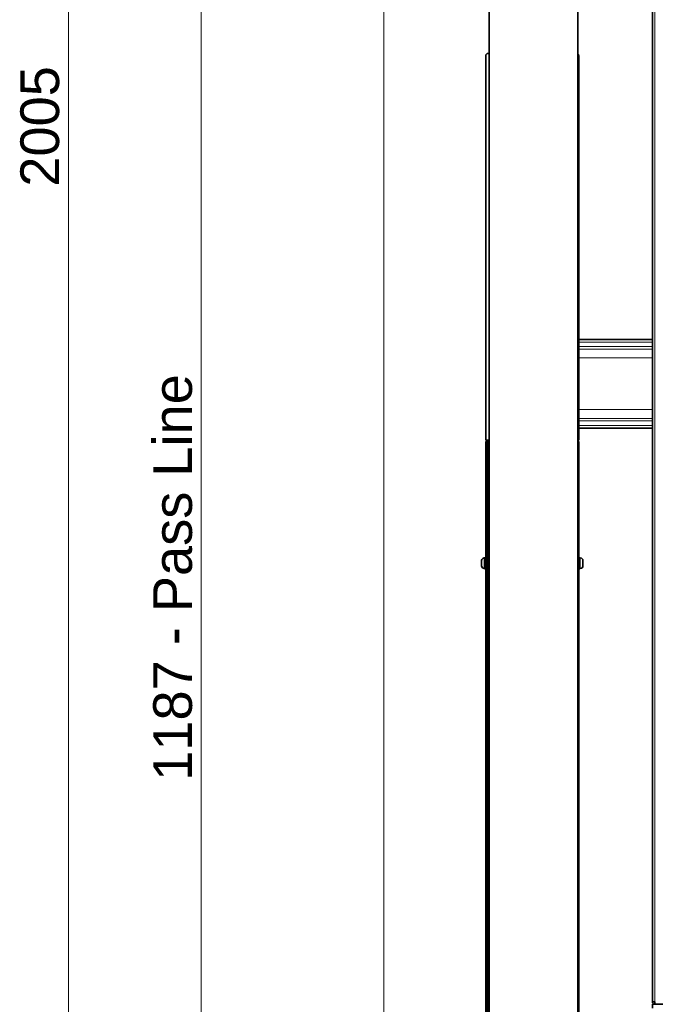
# Model space of a CAD drawing. Header units: millimetres. Extents: x 0 to 5940, y 0 to 4200.
# Tile 7 of 49: x 1509 to 2083, y 1433 to 2321. Entities that reach past the tile are written whole.
import ezdxf

# ---------------------------------------------------------------- set-up
doc = ezdxf.new("R2010")
doc.units = ezdxf.units.MM
doc.header["$LTSCALE"] = 10
for name, color, linetype, lineweight, true_color in [('Filettatura(ISO)', 3, 'Continuous', 9, 0x00ff00), ('Quote(ISO)', 7, 'Continuous', 25, 0x80ff00), ('Spigoli tangenti visibili(ISO)', 7, 'Continuous', 15, 0x00803f)]:
    doc.layers.add(name, color=color, linetype=linetype, lineweight=lineweight, true_color=true_color)
doc.layers.add('Spigoli visibili(ISO)', color=7, linetype='Continuous', lineweight=35)
doc.styles.add('Corrente-BSI', font='arial.ttf')
doc.dimstyles.new('DEFAULT-ISO', dxfattribs={"dimscale": 10, "dimtxt": 3.5, "dimasz": 2.5, "dimexe": 1, "dimexo": 1, "dimgap": 0.762, "dimtad": 1, "dimtoh": 1, "dimrnd": 1e-08, "dimtxsty": 'Corrente-BSI', "dimcen": 0.09, "dimdle": 10, "dimclrd": 7, "dimclre": 7, "dimclrt": 7, "dimazin": 2, "dimtfac": 0.571429, "dimtmove": 0, "dimatfit": 3, "dimfxl": 1, "dimtolj": 1, "dimlwd": 5, "dimlwe": 5, "dimarcsym": 0})

# ---------------------------------------------------------------- blocks, each defined once
blk = doc.blocks.new('*D15')
at = {"layer": 'Defpoints', "color": 0, "linetype": 'Continuous', "transparency": 16777216}
for p in [(1877.7, 3225.97), (1552.7, 1220.97), (2012.7, 1220.97)]:
    blk.add_point(p, dxfattribs=at)
at = {"layer": 'Quote(ISO)', "color": 7, "linetype": 'Continuous', "lineweight": 5, "transparency": 16777216}
for p, q in [((1867.7, 3225.97), (1542.7, 3225.97)), ((1552.7, 3200.97), (1552.7, 1245.97)), ((2002.7, 1220.97), (1542.7, 1220.97))]:
    blk.add_line(p, q, dxfattribs=at)
at = {"layer": 'Quote(ISO)', "color": 7, "linetype": 'Continuous', "transparency": 16777216}
for points in [[(1548.54, 3200.97), (1556.87, 3200.97), (1552.7, 3225.97)], [(1548.54, 1245.97), (1556.87, 1245.97), (1552.7, 1220.97)]]:
    blk.add_solid(points, dxfattribs=at)
at = {"layer": 'Quote(ISO)', "color": 7, "linetype": 'Continuous', "lineweight": 9, "transparency": 16777216, "insert": (1509.34, 2170.78), "char_height": 35, "attachment_point": 1, "rotation": 90, "style": 'Corrente-BSI'}
blk.add_mtext('\\A1;2005', dxfattribs=at)
blk = doc.blocks.new('*D18')
at = {"layer": 'Defpoints', "color": 0, "linetype": 'Continuous', "transparency": 16777216}
for p in [(1837.7, 3185.97), (4055.3, 1493.22), (1837.7, 973.22)]:
    blk.add_point(p, dxfattribs=at)
at = {"layer": 'Quote(ISO)', "color": 7, "linetype": 'Continuous', "lineweight": 5, "transparency": 16777216}
for p, q in [((1837.7, 3175.97), (1837.7, 963.22)), ((4055.3, 1483.22), (4055.3, 963.22)), ((4030.3, 973.22), (1862.7, 973.22))]:
    blk.add_line(p, q, dxfattribs=at)
at = {"layer": 'Quote(ISO)', "color": 7, "linetype": 'Continuous', "transparency": 16777216}
for points in [[(1862.7, 977.39), (1862.7, 969.05), (1837.7, 973.22)], [(4030.3, 977.39), (4030.3, 969.05), (4055.3, 973.22)]]:
    blk.add_solid(points, dxfattribs=at)
at = {"layer": 'Quote(ISO)', "color": 7, "linetype": 'Continuous', "lineweight": 9, "transparency": 16777216, "insert": (2893.91, 1016.58), "char_height": 35, "attachment_point": 1, "style": 'Corrente-BSI'}
blk.add_mtext('\\A1;2218', dxfattribs=at)
blk = doc.blocks.new('*D21')
at = {"layer": 'Defpoints', "color": 0, "linetype": 'Continuous', "transparency": 16777216}
for p in [(1672.7, 2407.97), (1772.7, 2407.97), (2012.7, 1220.97)]:
    blk.add_point(p, dxfattribs=at)
at = {"layer": 'Quote(ISO)', "color": 7, "linetype": 'Continuous', "lineweight": 5, "transparency": 16777216}
for p, q in [((1762.7, 2407.97), (1662.7, 2407.97)), ((1672.7, 1245.97), (1672.7, 2382.97)), ((2002.7, 1220.97), (1662.7, 1220.97))]:
    blk.add_line(p, q, dxfattribs=at)
at = {"layer": 'Quote(ISO)', "color": 7, "linetype": 'Continuous', "transparency": 16777216}
for points in [[(1668.54, 2382.97), (1676.87, 2382.97), (1672.7, 2407.97)], [(1668.54, 1245.97), (1676.87, 1245.97), (1672.7, 1220.97)]]:
    blk.add_solid(points, dxfattribs=at)
at = {"layer": 'Quote(ISO)', "color": 7, "linetype": 'Continuous', "lineweight": 9, "transparency": 16777216, "insert": (1629.34, 1634.67), "char_height": 35, "attachment_point": 1, "rotation": 90, "style": 'Corrente-BSI'}
blk.add_mtext('\\A1;\\fArial|b0|i0;1187 - Pass Line', dxfattribs=at)

msp = doc.modelspace()

# ---------------------------------------------------------------- linework, layer by layer
at = {"layer": 'Filettatura(ISO)'}
for p, q in [((1932.703, 1832.991), (1931.103, 1832.991)), ((1931.103, 1828.948), (1932.703, 1828.948))]:
    msp.add_line(p, q, dxfattribs=at)
at = {"layer": 'Spigoli tangenti visibili(ISO)'}
for p, q in [((2082.453, 3030.984), (2082.453, 1435.22)), ((2013.703, 2030.537), (2080.203, 2030.537)), ((2013.703, 2026.552), (2080.203, 2026.552)), ((2013.703, 2024.2), (2080.203, 2024.2)), ((2013.703, 2016.228), (2080.203, 2016.228)), ((2013.703, 1969.712), (2080.203, 1969.712)), ((2013.703, 1961.74), (2080.203, 1961.74)), ((2080.203, 1959.388), (2013.703, 1959.388)), ((2013.703, 1955.402), (2080.203, 1955.402)), ((1929.703, 1938.97), (1930.703, 1938.97)), ((1931.703, 1940.97), (1931.703, 1833.47)), ((2012.703, 1938.97), (2013.703, 1938.97)), ((1928.323, 1835.72), (1928.323, 1826.22)), ((2015.083, 1826.22), (2015.083, 1835.72)), ((1931.703, 1828.47), (1931.703, 1413.47))]:
    msp.add_line(p, q, dxfattribs=at)
at = {"layer": 'Spigoli visibili(ISO)'}
for p, q in [((1932.703, 3145.97), (1932.703, 1320.97)), ((2012.703, 3145.97), (2012.703, 1320.97)), ((2080.203, 1435.22), (2080.203, 3031.47)), ((1929.703, 1941.97), (1929.703, 2288.97)), ((1931.703, 2290.97), (1932.703, 2290.97)), ((2013.703, 2288.97), (2013.703, 1941.97)), ((2013.703, 2032.97), (2080.203, 2032.97)), ((2013.703, 1952.97), (2080.203, 1952.97)), ((1929.703, 1941.97), (1932.203, 1941.97)), ((1929.703, 1938.97), (1929.703, 1940.97)), ((1930.703, 1940.97), (1929.703, 1940.97)), ((1929.703, 1938.97), (1929.703, 1372.97)), ((1930.703, 1940.97), (1930.703, 1938.97)), ((1930.703, 1940.97), (1931.703, 1940.97)), ((1930.703, 1938.97), (1930.703, 1372.97)), ((1932.203, 1940.97), (1931.703, 1940.97)), ((1932.203, 1941.97), (1932.203, 1940.97)), ((2012.703, 1941.97), (2013.703, 1941.97)), ((2013.703, 1940.97), (2012.703, 1940.97)), ((2013.703, 1940.97), (2013.703, 1938.97)), ((2013.703, 1372.97), (2013.703, 1938.97)), ((1925.953, 1828.59), (1925.953, 1833.35)), ((1928.323, 1835.72), (1928.703, 1835.72)), ((1928.703, 1835.97), (1928.703, 1825.97)), ((1928.703, 1835.97), (1929.703, 1835.97)), ((1930.703, 1833.47), (1932.703, 1833.47)), ((1931.103, 1828.47), (1931.103, 1833.47)), ((2014.703, 1835.97), (2013.703, 1835.97)), ((2014.703, 1825.97), (2014.703, 1835.97)), ((2015.083, 1835.72), (2014.703, 1835.72)), ((2017.453, 1833.35), (2017.453, 1828.59)), ((1928.323, 1826.22), (1928.703, 1826.22)), ((1928.703, 1825.97), (1929.703, 1825.97)), ((1930.703, 1828.47), (1932.703, 1828.47)), ((2014.703, 1825.97), (2013.703, 1825.97)), ((2015.083, 1826.22), (2014.703, 1826.22)), ((2082.453, 1435.22), (2080.203, 1435.22)), ((2082.453, 1432.97), (2080.203, 1432.97)), ((2080.203, 1429.47), (2080.203, 1432.97)), ((2082.453, 1435.22), (2082.453, 1432.97)), ((2082.453, 1432.97), (2125.703, 1432.97))]:
    msp.add_line(p, q, dxfattribs=at)
for centre, radius, start, end in [((1931.703, 2288.97), 2, 90, 180), ((2011.703, 2288.97), 2, 0, 60), ((1928.323, 1833.35), 2.37, 90, 180), ((2015.083, 1833.35), 2.37, 0, 90), ((1928.323, 1828.59), 2.37, 180, 270), ((2015.083, 1828.59), 2.37, 270, 0), ((2082.453, 1435.22), 2.25, 180, 270), ((2082.453, 1435.22), 0.75, 180, 270)]:
    msp.add_arc(centre, radius, start, end, dxfattribs=at)

# ---------------------------------------------------------------- dimensions: what is measured, and where the dimension line sits
at = {"layer": 'Quote(ISO)', "color": 7, "linetype": 'Continuous', "lineweight": 9}
for base, p1, p2, angle, override, picture, middle in [((1552.703, 1220.97), (1877.703, 3225.97), (2012.703, 1220.97), 90, {"dimgap": 0.762, "dimtoh": 0, "dimdec": 2, "dimtol": 0, "dimlim": 0, "dimtp": 0, "dimtm": 0, "dimtdec": 2, "dimtofl": 0, "dimatfit": 1}, '*D15', (1552.703, 2223.47)), ((1837.703, 973.22), (4055.303, 1493.22), (1837.703, 3185.97), 180, {"dimgap": 0.762, "dimtoh": 0, "dimdec": 0, "dimtol": 0, "dimlim": 0, "dimtp": 0, "dimtm": 0, "dimtdec": 0, "dimtofl": 0, "dimatfit": 1}, '*D18', (2946.503, 973.22))]:
    dim = msp.add_linear_dim(base=base, p1=p1, p2=p2, angle=angle, dimstyle='DEFAULT-ISO', override=override, dxfattribs=at)
    dim.commit()
    dim.dimension.update_dxf_attribs({"geometry": picture, "text_midpoint": middle, "dimtype": 160})
dim = msp.add_linear_dim(base=(1672.703, 2407.97), p1=(2012.703, 1220.97), p2=(1772.703, 2407.97), angle=90, text='\\fArial|b0|i0;<> - Pass Line', dimstyle='DEFAULT-ISO', override={"dimgap": 0.762, "dimtoh": 0, "dimdec": 2, "dimtol": 0, "dimlim": 0, "dimtp": 0, "dimtm": 0, "dimtdec": 2, "dimtofl": 0, "dimatfit": 1}, dxfattribs=at)
dim.commit()
dim.dimension.update_dxf_attribs({"geometry": '*D21', "text_midpoint": (1672.703, 1814.47), "dimtype": 160})

doc.saveas('drawing.dxf')
